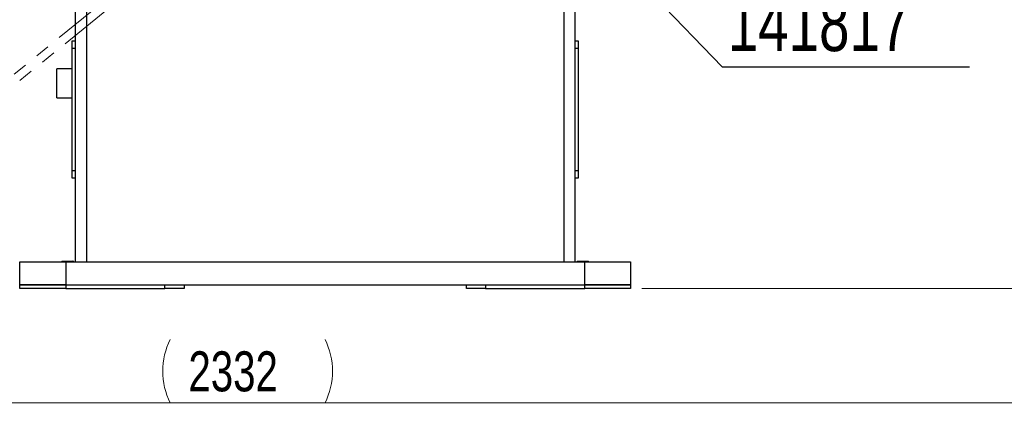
# Model space of a CAD drawing. Header units: millimetres. Extents: x 36 to 588, y 6 to 414.
# Tile 9 of 61: x 142 to 228, y 267 to 302. Entities that reach past the tile are written whole.
import ezdxf

# ---------------------------------------------------------------- set-up
doc = ezdxf.new("R2010")
doc.units = ezdxf.units.MM
doc.linetypes.add('PHANTOM', pattern=[12.7, 6.35, -1.27, 1.27, -1.27, 1.27, -1.27])
doc.styles.add('SLDTEXTSTYLE1', font='TXT', dxfattribs={"width": 0.75})
doc.dimstyles.new('SLDDIMSTYLE0', dxfattribs={"dimtxt": 3.5, "dimasz": 5, "dimexe": 0, "dimexo": 0.0625, "dimgap": 0.875, "dimtad": 1, "dimdec": 4, "dimlfac": 15, "dimzin": 12, "dimdsep": 46, "dimtxsty": 'SLDTEXTSTYLE1', "dimsah": 1, "dimcen": 0.09, "dimazin": 0, "dimtfac": 1, "dimtofl": 0, "dimtmove": 0, "dimatfit": 3, "dimfxl": 1, "dimtolj": 1, "dimtzin": 12, "dimarcsym": 0})
doc.dimstyles.new('SLDDIMSTYLE1', dxfattribs={"dimtxt": 3.5, "dimasz": 5, "dimexe": 0, "dimexo": 0.0625, "dimgap": 0.875, "dimtad": 1, "dimlfac": 15, "dimrnd": 1e-09, "dimzin": 12, "dimdsep": 46, "dimtxsty": 'SLDTEXTSTYLE1', "dimsah": 1, "dimcen": 0.09, "dimadec": 0, "dimazin": 0, "dimtfac": 1, "dimtofl": 0, "dimtmove": 0, "dimatfit": 3, "dimfxl": 1, "dimtolj": 1, "dimtzin": 12, "dimarcsym": 0})
doc.dimstyles.new('SLDDIMSTYLE2', dxfattribs={"dimtxt": 1.3, "dimasz": 1.3, "dimexe": 0, "dimexo": 0.0625, "dimgap": 0.325, "dimtad": 0, "dimtih": 1, "dimtoh": 1, "dimdec": 0, "dimrnd": 1e-09, "dimzin": 0, "dimdsep": 46, "dimtxsty": 'Standard', "dimblk1": 'DOT', "dimblk2": 'DOT', "dimsah": 1, "dimcen": 0.09, "dimadec": 0, "dimazin": 0, "dimtfac": 1, "dimtdec": 0, "dimtofl": 0, "dimtmove": 0, "dimatfit": 3, "dimldrblk": 'DOT', "dimfxl": 1, "dimtolj": 1, "dimtzin": 0, "dimarcsym": 0})

# ---------------------------------------------------------------- blocks, each defined once
blk = doc.blocks.new('*D2')
at = {"color": 7, "linetype": 'Continuous', "lineweight": 0}
for p, q in [((228.882, 391.076), (234.421, 396.241)), ((196.525, 278.437), (280.825, 278.437))]:
    blk.add_line(p, q, dxfattribs=at)
blk.add_arc((108.091, 278.437), 171.734, 0, 43, dxfattribs=at)
for points in [[(233.689, 395.559), (236.564, 391.416), (237.527, 392.289)], [(279.825, 278.437), (280.402, 283.446), (279.102, 283.427)]]:
    blk.add_solid(points, dxfattribs=at)
at = {"color": 7, "linetype": 'Continuous', "lineweight": 0, "insert": (267.907, 352.826), "char_height": 3.5, "attachment_point": 1, "rotation": 293.81662, "style": 'SLDTEXTSTYLE1'}
blk.add_mtext('43°', dxfattribs=at)
blk = doc.blocks.new('*D3')
at = {"color": 7, "linetype": 'Continuous', "lineweight": 0}
for p, q in [((246.592, 333.103), (246.592, 267.437)), ((91.125, 332.437), (91.125, 267.437)), ((91.125, 268.437), (246.592, 268.437))]:
    blk.add_line(p, q, dxfattribs=at)
for centre, start, end in [((160.876, 271.214), 153.43495, 206.56505), ((163.286, 271.214), 333.43495, 26.56505)]:
    blk.add_arc(centre, 6.21, start, end, dxfattribs=at)
for points in [[(91.125, 268.437), (96.125, 267.787), (96.125, 269.087)], [(246.592, 268.437), (241.592, 269.087), (241.592, 267.787)]]:
    blk.add_solid(points, dxfattribs=at)
at = {"color": 7, "linetype": 'Continuous', "lineweight": 0, "insert": (156.909, 272.948), "char_height": 3.5, "attachment_point": 1, "style": 'SLDTEXTSTYLE1'}
blk.add_mtext('2332', dxfattribs=at)
blk = doc.blocks.new('*D4')
at = {"color": 7, "linetype": 'Continuous', "lineweight": 0}
for p, q in [((112.859, 351.77), (80.125, 351.77)), ((81.125, 351.77), (81.125, 278.437)), ((141.192, 278.437), (80.125, 278.437))]:
    blk.add_line(p, q, dxfattribs=at)
for centre, start, end in [((78.348, 319.063), 63.43495, 116.56505), ((78.348, 316.653), 243.43495, 296.56505)]:
    blk.add_arc(centre, 6.21, start, end, dxfattribs=at)
for points in [[(81.125, 351.77), (80.475, 346.77), (81.775, 346.77)], [(81.125, 278.437), (81.775, 283.437), (80.475, 283.437)]]:
    blk.add_solid(points, dxfattribs=at)
at = {"color": 7, "linetype": 'Continuous', "lineweight": 0, "insert": (76.614, 312.686), "char_height": 3.5, "attachment_point": 1, "rotation": 90, "style": 'SLDTEXTSTYLE1'}
blk.add_mtext('1100', dxfattribs=at)
blk = doc.blocks.new('_DOT')
at = {"color": 0, "linetype": 'ByBlock', "lineweight": -2}
blk.add_line((-0.5, 0), (-1, 0), dxfattribs=at)
at = {"color": 0, "linetype": 'ByBlock', "const_width": 0.5}
blk.add_lwpolyline([(-0.25, 0, 1), (0.25, 0, 1)], format="xyb", close=True, dxfattribs=at)

msp = doc.modelspace()

# ---------------------------------------------------------------- linework, layer by layer
at = {"color": 0, "linetype": 'PHANTOM', "lineweight": 0}
for p, q in [((190.692076, 280.7700265), (190.692076, 339.435292)), ((189.692076, 338.3700768), (189.692076, 280.7700265)), ((135.7841081, 292.3700064), (177.2110814, 326.146573)), ((136.2853473, 291.8324932), (177.6950119, 325.5949476)), ((148.0254093, 280.7700265), (148.0254093, 301.4044932)), ((147.0254093, 300.5891653), (147.0254093, 280.7700265)), ((146.7587426, 300.1033598), (147.0254093, 300.1033598)), ((146.7587426, 299.4366931), (146.7587426, 300.1033598)), ((147.0254093, 299.4366931), (146.7587426, 299.4366931)), ((146.7587426, 288.7700265), (146.7587426, 299.4366931)), ((190.692076, 300.1033598), (190.9587426, 300.1033598)), ((190.9587426, 299.4366931), (190.692076, 299.4366931)), ((190.9587426, 300.1033598), (190.9587426, 299.4366931)), ((190.9587426, 299.4366931), (190.9587426, 288.7700265)), ((145.4254093, 295.1366931), (145.4254093, 297.6700265)), ((146.7587426, 288.7700265), (147.0254093, 288.7700265)), ((146.7587426, 288.1033598), (146.7587426, 288.7700265)), ((147.0254093, 288.1033598), (146.7587426, 288.1033598)), ((190.692076, 288.7700265), (190.9587426, 288.7700265)), ((190.9587426, 288.1033598), (190.692076, 288.1033598)), ((190.9587426, 288.7700265), (190.9587426, 288.1033598)), ((142.192076, 278.7700265), (142.192076, 280.7700265)), ((142.192076, 280.7700265), (146.192076, 280.7700265)), ((145.892076, 280.8366931), (145.9046374, 280.8366931)), ((145.9046374, 280.8366931), (146.8254093, 280.8366931)), ((146.192076, 280.7700265), (146.192076, 278.7700265)), ((146.192076, 280.7700265), (191.5254093, 280.7700265)), ((190.892076, 280.8366931), (190.9046374, 280.8366931)), ((190.9046374, 280.8366931), (191.8254093, 280.8366931)), ((191.5254093, 278.7700265), (191.5254093, 280.7700265)), ((191.5254093, 280.7700265), (195.5254093, 280.7700265)), ((195.5254093, 280.7700265), (195.5254093, 278.7700265)), ((142.192076, 278.4366931), (142.192076, 278.7700265)), ((142.192076, 278.7700265), (146.192076, 278.7700265)), ((146.192076, 278.7700265), (142.192076, 278.7700265)), ((146.192076, 278.7700265), (146.192076, 278.4366931)), ((146.192076, 278.7700265), (154.8587426, 278.7700265)), ((146.192076, 278.7700265), (191.5254093, 278.7700265)), ((154.8587426, 278.4366931), (154.8587426, 278.7700265)), ((156.5254093, 278.7700265), (156.5254093, 278.4366931)), ((181.192076, 278.4366931), (181.192076, 278.7700265)), ((182.8587426, 278.7700265), (182.8587426, 278.4366931)), ((182.8587426, 278.7700265), (191.5254093, 278.7700265)), ((191.5254093, 278.4366931), (191.5254093, 278.7700265)), ((191.5254093, 278.7700265), (195.5254093, 278.7700265)), ((195.5254093, 278.7700265), (191.5254093, 278.7700265)), ((195.5254093, 278.7700265), (195.5254093, 278.4366931)), ((146.192076, 278.4366931), (142.192076, 278.4366931)), ((146.192076, 278.4366931), (154.8587426, 278.4366931)), ((156.5254093, 278.4366931), (154.8587426, 278.4366931)), ((182.8587426, 278.4366931), (181.192076, 278.4366931)), ((182.8587426, 278.4366931), (191.5254093, 278.4366931)), ((195.5254093, 278.4366931), (191.5254093, 278.4366931))]:
    msp.add_line(p, q, dxfattribs=at)
at = {"color": 7, "linetype": 'Continuous', "lineweight": 30}
for p, q in [((147.0254093, 323.5750331), (147.0254093, 280.7700265)), ((148.0254093, 280.7700265), (148.0254093, 323.508461)), ((189.692076, 323.508461), (189.692076, 280.7700265)), ((190.692076, 280.7700265), (190.692076, 323.5750331)), ((146.7587426, 300.1033598), (147.0254093, 300.1033598)), ((146.7587426, 299.4366931), (146.7587426, 300.1033598)), ((147.0254093, 299.4366931), (146.7587426, 299.4366931)), ((146.7587426, 288.7700265), (146.7587426, 299.4366931)), ((190.692076, 300.1033598), (190.9587426, 300.1033598)), ((190.9587426, 299.4366931), (190.692076, 299.4366931)), ((190.9587426, 300.1033598), (190.9587426, 299.4366931)), ((190.9587426, 299.4366931), (190.9587426, 288.7700265)), ((145.4254093, 295.1366931), (145.4254093, 297.6700265)), ((146.7587426, 288.7700265), (147.0254093, 288.7700265)), ((146.7587426, 288.1033598), (146.7587426, 288.7700265)), ((147.0254093, 288.1033598), (146.7587426, 288.1033598)), ((190.692076, 288.7700265), (190.9587426, 288.7700265)), ((190.9587426, 288.1033598), (190.692076, 288.1033598)), ((190.9587426, 288.7700265), (190.9587426, 288.1033598)), ((142.192076, 278.7700265), (142.192076, 280.7700265)), ((142.192076, 280.7700265), (146.192076, 280.7700265)), ((145.892076, 280.8366931), (145.9046374, 280.8366931)), ((145.9046374, 280.8366931), (146.8254093, 280.8366931)), ((146.192076, 280.7700265), (146.192076, 278.7700265)), ((146.192076, 280.7700265), (191.5254093, 280.7700265)), ((190.892076, 280.8366931), (190.9046374, 280.8366931)), ((190.9046374, 280.8366931), (191.8254093, 280.8366931)), ((191.5254093, 278.7700265), (191.5254093, 280.7700265)), ((191.5254093, 280.7700265), (195.5254093, 280.7700265)), ((195.5254093, 280.7700265), (195.5254093, 278.7700265)), ((142.192076, 278.4366931), (142.192076, 278.7700265)), ((142.192076, 278.7700265), (146.192076, 278.7700265)), ((146.192076, 278.7700265), (142.192076, 278.7700265)), ((146.192076, 278.7700265), (146.192076, 278.4366931)), ((146.192076, 278.7700265), (154.8587426, 278.7700265)), ((146.192076, 278.7700265), (191.5254093, 278.7700265)), ((154.8587426, 278.4366931), (154.8587426, 278.7700265)), ((156.5254093, 278.7700265), (156.5254093, 278.4366931)), ((181.192076, 278.4366931), (181.192076, 278.7700265)), ((182.8587426, 278.7700265), (182.8587426, 278.4366931)), ((182.8587426, 278.7700265), (191.5254093, 278.7700265)), ((191.5254093, 278.4366931), (191.5254093, 278.7700265)), ((191.5254093, 278.7700265), (195.5254093, 278.7700265)), ((195.5254093, 278.7700265), (191.5254093, 278.7700265)), ((195.5254093, 278.7700265), (195.5254093, 278.4366931)), ((146.192076, 278.4366931), (142.192076, 278.4366931)), ((146.192076, 278.4366931), (154.8587426, 278.4366931)), ((156.5254093, 278.4366931), (154.8587426, 278.4366931)), ((182.8587426, 278.4366931), (181.192076, 278.4366931)), ((182.8587426, 278.4366931), (191.5254093, 278.4366931)), ((195.5254093, 278.4366931), (191.5254093, 278.4366931))]:
    msp.add_line(p, q, dxfattribs=at)
for points in [[(146.7587426, 297.6700265), (145.4254093, 297.6700265)], [(145.4254093, 295.1366931), (146.7587426, 295.1366931)], [(145.892076, 280.8366931), (145.8254093, 280.7700265)], [(146.892076, 280.7700265), (146.8254093, 280.8366931)], [(190.892076, 280.8366931), (190.8254093, 280.7700265)], [(191.892076, 280.7700265), (191.8254093, 280.8366931)]]:
    msp.add_open_spline(points, degree=1, dxfattribs=at)
at = {"color": 0, "linetype": 'PHANTOM', "lineweight": 0}
for points in [[(146.7587426, 297.6700265), (145.4254093, 297.6700265)], [(145.4254093, 295.1366931), (146.7587426, 295.1366931)], [(145.892076, 280.8366931), (145.8254093, 280.7700265)], [(146.892076, 280.7700265), (146.8254093, 280.8366931)], [(190.892076, 280.8366931), (190.8254093, 280.7700265)], [(191.892076, 280.7700265), (191.8254093, 280.8366931)]]:
    msp.add_open_spline(points, degree=1, dxfattribs=at)

# ---------------------------------------------------------------- texts
at = {"color": 7, "linetype": 'Continuous', "lineweight": 0, "insert": (204.020325, 303.9755382), "char_height": 4.7625, "attachment_point": 1, "style": 'SLDTEXTSTYLE1'}
msp.add_mtext('141817', dxfattribs=at)

# ---------------------------------------------------------------- dimensions: what is measured, and where the dimension line sits
at = {"color": 7, "linetype": 'Continuous', "lineweight": 0}
dim = msp.add_angular_dim_2l(base=(267.8752191, 341.377299), line1=((195.5254093, 278.4366931), (191.5254093, 278.4366931)), line2=((168.8587426, 335.1033598), (228.1503731, 390.3936997)), dimstyle='SLDDIMSTYLE0', dxfattribs=at)
dim.commit()
dim.dimension.update_dxf_attribs({"geometry": '*D2', "text_midpoint": (265.2004651, 347.7845954), "dimtype": 162})
dim = msp.add_linear_dim(base=(81.1254093, 278.4366931), p1=(113.8587426, 351.7700265), p2=(142.192076, 278.4366931), angle=90, text='(<>)', dimstyle='SLDDIMSTYLE1', dxfattribs=at)
dim.commit()
dim.dimension.update_dxf_attribs({"geometry": '*D4', "text_midpoint": (81.1254093, 317.8581901), "dimtype": 160})
dim = msp.add_linear_dim(base=(246.592076, 268.4366931), p1=(91.1254093, 333.4366931), p2=(246.592076, 334.1033598), text='(<>)', dimstyle='SLDDIMSTYLE1', dxfattribs=at)
dim.commit()
dim.dimension.update_dxf_attribs({"geometry": '*D3', "text_midpoint": (162.0811999, 268.4366931), "dimtype": 160})

# ---------------------------------------------------------------- leaders
msp.add_leader([(180.9861589, 321.2585343), (203.5194253, 297.834334), (225.131076, 297.834334)], dimstyle='SLDDIMSTYLE2', dxfattribs=at)

doc.saveas('drawing.dxf')
